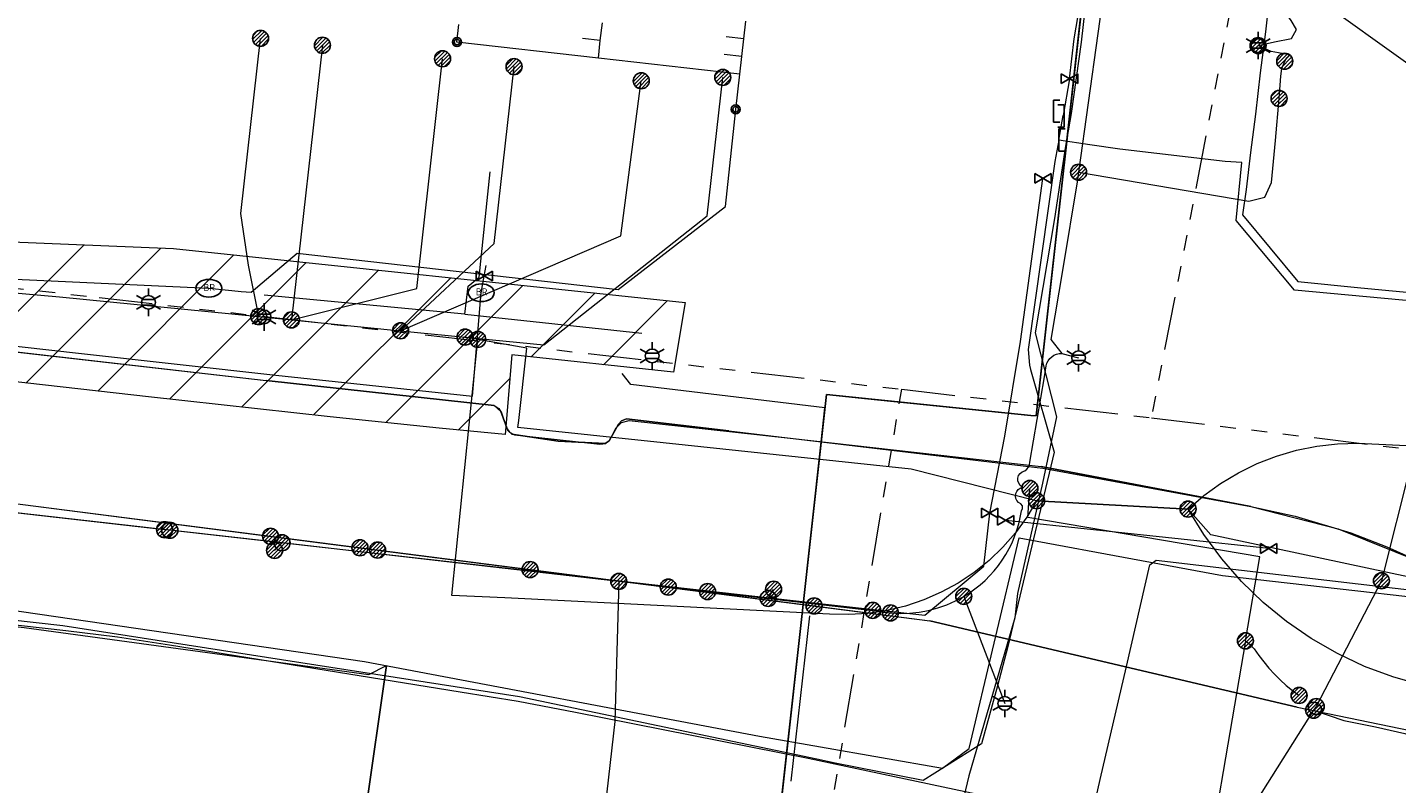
# Model space of a CAD drawing. Header units: metres. Extents: x 197355 to 199157, y 355772 to 356286.
# Tile 216 of 256: x 198121 to 198198, y 356115 to 356157. Entities that reach past the tile are written whole.
import ezdxf
from ezdxf.enums import TextEntityAlignment as Align
from ezdxf.lldxf.tags import DXFTag

# ---------------------------------------------------------------- set-up
doc = ezdxf.new("R2010")
doc.units = ezdxf.units.M
doc.linetypes.add('RI-GWA', pattern=[18.45, 6, -1.8, 1.75, -1.8, 1.75, -1.8, 1.75, -1.8])
for name, color, linetype, lineweight in [('B-WE-KL-DATA_ENEXISNETBEHEERB.V.-G', 90, 'KL-DATA-N', 18), ('B-WE-KL-DATA_HULPSTUK_KPNB.V.-S', 90, 'Continuous', 25), ('B-WE-KL-DATA_KABELBUNDEL_KPNB.V.-G', 90, 'Continuous', 18), ('B-WE-KL-DATA_KABELBUNDEL_ZIGGOB.V.-G', 94, 'Continuous', 18), ('B-WE-KL-DATA_TELECOM_EUROFIBERNEDERLANDB.V.-G', 98, 'KL-TELECOM-ALGEMEEN-N', 18), ('B-WE-KL-DATA_TELECOM_REGGEFIBEROPERATORB.V.-G', 90, 'KL-TELECOM-ALGEMEEN-N', 18), ('B-WE-KL-DATA_TELECOM_TMOBILENETHERLANDSB.V.-G', 128, 'KL-TELECOM-ALGEMEEN-N', 18), ('B-WE-KL-DATA_TELECOM_ZIGGOB.V.-G', 94, 'KL-TELECOM-ALGEMEEN-N', 18), ('B-WE-KL-DATA_ZIGGOB.V.-G', 94, 'KL-DATA-N', 18), ('B-WE-KL-ET_LS_ENEXISNETBEHEERB.V.-G', 190, 'KL-LS-N', 18), ('B-WE-KL-ET_LS_HULPSTUK_ENEXISNETBEHEERB.V.-G', 190, 'Continuous', 18), ('B-WE-KL-ET_LS_HULPSTUK_ENEXISNETBEHEERB.V.-S', 190, 'Continuous', 25), ('B-WE-KL-ET_LS_KABELBUNDEL_ENEXISNETBEHEERB.V.-G', 190, 'KL-BUNDEL-N', 18), ('B-WE-KL-ET_MS_10 kV_ENEXISNETBEHEERB.V.-G', 130, 'KL-MS-N', 18), ('B-WE-KL-ET_MS_ENEXISNETBEHEERB.V.-G', 130, 'KL-MS-N', 18), ('B-WE-KL-ET_MS_HULPSTUK_MOF_ENEXISNETBEHEERB.V.-S', 130, 'Continuous', 25), ('B-WE-KL-GAS_HULPSTUK_ENEXISNETBEHEERB.V.-S', 30, 'Continuous', 25), ('B-WE-KL-GAS_LD_ENEXISNETBEHEERB.V.-G', 50, 'KL-GAS-LD-N', 18), ('B-WE-KL-GAS_LD_HOOFDLEIDING_30 MBAR_PVC_110_ENEXISNETBEHEERB.V.-G', 50, 'KL-GAS-LD-N', 18), ('B-WE-KL-GAS_LD_HOOFDLEIDING_30 MBAR_PVC_ENEXISNETBEHEERB.V.-G', 50, 'KL-GAS-LD-N', 18), ('B-WE-KL-WATER_HULPSTUK_NVWATERLEIDINGMAATSCHAPPIJLIMBURG-S', 170, 'Continuous', 25), ('B-WE-KL-WATER_TRANSPORTLEIDING_NVWATERLEIDINGMAATSCHAPPIJLIMBURG-G', 170, 'KL-WATER-TR-N', 18), ('B-WE-KL-WATER_TRANSPORTLEIDING_NVWATERLEIDINGMAATSCHAPPIJLIMBURG-V', 170, 'Continuous', 18), ('B-WE-RI-GWA_GEMEENTEROERMOND-G', 30, 'RI-GWA', 18)]:
    doc.layers.add(name, color=color, linetype=linetype, lineweight=lineweight)
doc.styles.add('NLCS-ISO', font='NLCS-ISO.ttf')
doc.styles.get("Standard").update_dxf_attribs({"font": 'isocp.shx'})
doc.linetypes.add('KL-BUNDEL-N', pattern='A,28,-5,[103,NLCS.SHX,S=1.25,R=0,X=0,Y=0],-5,[103,NLCS.SHX,S=1.25,R=0,X=0,Y=0],-5,[103,NLCS.SHX,S=1.25,R=0,X=0,Y=0],-5,[103,NLCS.SHX,S=1.25,R=0,X=0,Y=0],-5', length=53)
tags = doc.linetypes.add('KL-DATA-N', pattern='A,4,-1,[101,NLCS.SHX,S=0.5,R=0,X=0,Y=0],-1,4,-1,["D",Standard,S=1,R=0,X=-0.25,Y=-0.5],-1.5', length=12.5).pattern_tags.tags
tags[18] = DXFTag(74, 10)
tags = doc.linetypes.add('KL-GAS-LD-N', pattern='A,4,-1,[69,NLCS.SHX,S=0.5,R=0,X=0,Y=0],-1,4,-1,["L",Standard,S=1,R=0,X=0.25,Y=-0.5],-2', length=13).pattern_tags.tags
tags[18] = DXFTag(74, 10)
tags = doc.linetypes.add('KL-LS-N', pattern='A,4,-1,[103,NLCS.SHX,S=0.75,R=0,X=0,Y=0],-1,4,-1,["L",Standard,S=1,R=0,X=0,Y=-0.5],-2', length=13).pattern_tags.tags
tags[18] = DXFTag(74, 10)
tags = doc.linetypes.add('KL-MS-N', pattern='A,4,-1,[103,NLCS.SHX,S=0.75,R=0,X=0,Y=0],-1,4,-1,["M",Standard,S=1,R=0,X=0,Y=-0.5],-2', length=13).pattern_tags.tags
tags[18] = DXFTag(74, 10)
doc.linetypes.add('KL-TELECOM-ALGEMEEN-N', pattern='A,7,-1,[101,NLCS.SHX,S=0.5,R=0,X=0,Y=0],-1', length=9)
doc.linetypes.add('KL-WATER-TR-N', pattern='A,7,-0.5,[168,NLCS.SHX,S=0.75,R=0,X=0.75,Y=0],-2,[168,NLCS.SHX,S=0.75,R=0,X=0.75,Y=0],-2', length=11.5)

# ---------------------------------------------------------------- blocks, each defined once
blk = doc.blocks.new('SKL-ET_HULP_MOF-SO')
h = blk.add_hatch()
h.set_pattern_fill('ANSI31', color=256, scale=6, style=0)
h.set_pattern_definition([(45, (-2.25, -126.982), (-0.53033, 0.53033), [])])
edge = h.paths.add_edge_path()
edge.add_arc((0, 0), 2.25, 0, 360)
at = {"linetype": 'Continuous'}
blk.add_circle((0, 0), 2.25, dxfattribs=at)
blk = doc.blocks.new('SKL-WTB_HULP_AFSLUITER-SO')
for p, q in [((2.3, 1.37), (-2.3, -1.37)), ((-2.3, 1.37), (2.3, -1.37)), ((2.3, -1.37), (2.3, 1.37))]:
    blk.add_line(p, q)
at = {"ltscale": 0.1}
blk.add_line((-2.3, -1.37), (-2.3, 1.37), dxfattribs=at)
blk = doc.blocks.new('SKL-WTB_HULP_EINDKAP-SO')
for p, q in [((0, -0.625), (0, 0.625)), ((0, 0.625), (0.346, 0.625)), ((0, -0.625), (0.346, -0.625))]:
    blk.add_line(p, q)
blk = doc.blocks.new('SKL-WTB_HULP_VERLOOPSTUK-SO')
for p, q in [((-0.539, -0.383), (-0.539, 0.867)), ((-0.539, 0.867), (-0.193, 0.867)), ((0.048, 0.598), (-0.298, 0.598)), ((0.048, -0.652), (0.048, 0.598)), ((-0.539, -0.383), (-0.193, -0.383)), ((0.048, -0.652), (-0.298, -0.652))]:
    blk.add_line(p, q)
blk = doc.blocks.new('B-SIE-WEG_LICHTMAST-SO')
at = {"ltscale": 0.1}
for p, q in [((0, 0.386), (0, 0.772)), ((-0.334, 0.193), (-0.668, 0.386)), ((0.334, 0.193), (0.668, 0.386)), ((-0.334, -0.193), (-0.668, -0.386)), ((0, -0.386), (0, -0.772)), ((0.334, -0.193), (0.668, -0.386))]:
    blk.add_line(p, q, dxfattribs=at)
at = {"flags": 128}
for points in [[(-0.354, 0.152), (0.354, 0.152)], [(-0.354, -0.152), (0.354, -0.152)]]:
    blk.add_lwpolyline(points, dxfattribs=at)
at = {"ltscale": 0.1}
blk.add_circle((0, 0), 0.386, dxfattribs=at)
at = {"style": 'NLCS-ISO'}
blk.add_attdef('TYPE', text='', height=0.549, dxfattribs=at).set_placement((0, 0.772), align=Align.BOTTOM_CENTER)
blk = doc.blocks.new('SIE-WEG_STRAATPOT_BRANDKRAAN-SO')
blk.add_ellipse((0, 0), major_axis=(-0.729, 0), ratio=0.685994)
at = {"style": 'NLCS-ISO'}
blk.add_text('BR', height=0.4, dxfattribs=at).set_placement((-0.298, -0.153))
blk = doc.blocks.new('SIE-WEG_AFVALBAK_TYPE_01')
for radius in [0.25, 0.156]:
    blk.add_circle((0, 0), radius)

msp = doc.modelspace()

# ---------------------------------------------------------------- hatches: boundary and pattern name
at = {"layer": 'B-WE-KL-WATER_TRANSPORTLEIDING_NVWATERLEIDINGMAATSCHAPPIJLIMBURG-V'}
h = msp.add_hatch(dxfattribs=at)
h.set_pattern_fill('ANSI31', color=256, style=0)
h.paths.add_polyline_path([(198389.278, 356067.428), (198388.506, 356061.701), (198372.807, 356064.307), (198345.277, 356068.972), (198296.896, 356076.118), (198259.498, 356081.427), (198235.246, 356084.454), (198216.515, 356086.349), (198194.901, 356088.51), (198135.299, 356094.59), (198109.688, 356097.333), (198086.142, 356099.906), (198078.905, 356100.702), (198079.343, 356104.678), (198081.03, 356144.048), (198081.344, 356148.036), (198084.307, 356147.803), (198086.311, 356146.842), (198100.983, 356146.174), (198129.159, 356145.017), (198157.923, 356141.988), (198157.276, 356138.061), (198148.18, 356139.04), (198147.803, 356134.565), (198144.093, 356134.914), (198137.97, 356135.561), (198127.752, 356136.682), (198114.996, 356138.114), (198114.468, 356137.472), (198109.686, 356138.185), (198099.361, 356139.201), (198092.099, 356139.969), (198086.461, 356140.613), (198086.211, 356139.145), (198081.185, 356139.712), (198079.84, 356104.623), (198082.514, 356104.354), (198082.585, 356105.058), (198094.446, 356103.386), (198128.562, 356099.679), (198134.705, 356099.009), (198152.971, 356096.977), (198153.08, 356097.193), (198153.569, 356097.091), (198154.567, 356101.856), (198168.965, 356099.088), (198182.123, 356096.23), (198183.65, 356095.928), (198198.655, 356094.104), (198236.876, 356089.801), (198265.105, 356086.274), (198282.268, 356084.023), (198322.361, 356077.998), (198345.281, 356074.424), (198378.131, 356069.36)])

# ---------------------------------------------------------------- linework, layer by layer
at = {"layer": 'B-WE-KL-DATA_ENEXISNETBEHEERB.V.-G', "ltscale": 0.5, "flags": 128}
for points in [[(198189.728, 356130.519), (198177.943, 356132.762)], [(198192.328, 356119.231), (198171.69, 356124.086)]]:
    msp.add_lwpolyline(points, dxfattribs=at)
at = {"layer": 'B-WE-KL-DATA_KABELBUNDEL_KPNB.V.-G', "ltscale": 0.5, "flags": 128}
for points in [[(198192.512, 356188.097), (198192.784, 356180.764), (198193.339, 356174.286), (198193.389, 356170.085), (198192.844, 356159.532), (198205.847, 356150.211)], [(198133.958, 356141.189), (198133.376, 356144.08), (198132.947, 356146.997), (198134.056, 356156.836)], [(198137.534, 356156.446), (198135.792, 356141.007)], [(198135.792, 356141.007), (198142.837, 356142.763), (198144.291, 356155.688)], [(198141.932, 356140.396), (198147.196, 356145.307), (198148.307, 356155.246)], [(198141.932, 356140.396), (198154.313, 356145.725), (198155.463, 356154.449)], [(198145.552, 356140.036), (198149.978, 356139.597), (198159.173, 356146.86), (198160.044, 356154.639)], [(198081.094, 356146.013), (198122.762, 356142.304), (198133.958, 356141.189)], [(198133.958, 356141.189), (198135.792, 356141.007)], [(198135.792, 356141.007), (198141.932, 356140.396)], [(198141.932, 356140.396), (198145.552, 356140.036)], [(198177.687, 356130.834), (198177.131, 356129.91), (198176.496, 356129.039), (198175.787, 356128.227), (198175.009, 356127.481), (198174.169, 356126.806), (198173.272, 356126.207), (198172.326, 356125.69), (198171.339, 356125.257), (198170.317, 356124.913), (198169.269, 356124.661), (198168.203, 356124.501), (198167.127, 356124.436), (198166.049, 356124.466), (198147.786, 356125.378), (198144.803, 356125.502), (198146.271, 356139.906)], [(198146.271, 356139.906), (198145.552, 356140.036)], [(198177.687, 356130.834), (198177.657, 356130.836), (198170.635, 356132.604), (198156.684, 356134.092), (198148.526, 356134.961), (198148.57, 356135.354), (198149.019, 356139.412), (198146.271, 356139.906)], [(198186.198, 356130.368), (198187.083, 356131.13), (198188.03, 356131.814), (198189.031, 356132.415), (198190.08, 356132.929), (198191.169, 356133.351), (198192.29, 356133.679), (198193.434, 356133.91), (198194.595, 356134.044), (198195.762, 356134.078), (198196.928, 356134.012), (198213.151, 356133.237)], [(198177.687, 356130.834), (198186.198, 356130.368)], [(198186.198, 356130.368), (198177.687, 356130.834)], [(198199.335, 356120.471), (198197.707, 356120.932), (198196.123, 356121.524), (198194.593, 356122.245), (198193.127, 356123.089), (198191.735, 356124.05), (198190.427, 356125.123), (198189.211, 356126.299), (198188.096, 356127.571), (198187.09, 356128.93), (198186.198, 356130.368)], [(198251.391, 356094.359), (198254.453, 356118.246), (198254.68, 356120.025), (198224.895, 356123.739), (198199.952, 356126.259), (198187.48, 356128.913), (198186.198, 356130.368)]]:
    msp.add_lwpolyline(points, dxfattribs=at)
at = {"layer": 'B-WE-KL-DATA_KABELBUNDEL_ZIGGOB.V.-G', "ltscale": 0.5, "flags": 128}
for points in [[(198168.01, 356136.59), (198177.66, 356135.606), (198181.555, 356170.674), (198180.96, 356170.738)], [(198089.804, 356142.708), (198134.378, 356137.593)], [(198160.381, 356134.76), (198154.628, 356135.439), (198154.35, 356135.324), (198154.175, 356135.145), (198153.658, 356134.203), (198153.434, 356134.051), (198150.79, 356134.186), (198148.191, 356134.576), (198147.954, 356134.783), (198147.563, 356135.856), (198147.197, 356136.183), (198134.378, 356137.593)], [(198165.787, 356136.059), (198154.882, 356137.364), (198154.382, 356137.988)], [(198165.87, 356136.809), (198165.787, 356136.059)], [(198165.87, 356136.809), (198168.01, 356136.59)], [(198165.576, 356134.156), (198165.787, 356136.059)], [(198160.381, 356134.76), (198160.378, 356134.732)], [(198160.381, 356134.76), (198165.576, 356134.156)], [(198164.484, 356124.33), (198165.576, 356134.156)], [(198165.576, 356134.156), (198178.026, 356132.673)], [(198178.026, 356132.673), (198189.601, 356130.542)], [(198078.889, 356130.012), (198091.564, 356126.964), (198120.767, 356123.711), (198140.144, 356121.057), (198141.138, 356121.579), (198137.602, 356096.829), (198137.506, 356095.335)], [(198189.601, 356130.542), (198189.728, 356130.519)], [(198189.728, 356130.519), (198192.217, 356129.97), (198195.345, 356129.025), (198197.381, 356128.247), (198201.377, 356126.438), (198204.396, 356125.245), (198207.482, 356124.237), (198210.368, 356123.477), (198213.308, 356122.877), (198219.702, 356122.083), (198220.062, 356122.15), (198220.303, 356122.469), (198220.623, 356122.581), (198228.002, 356121.71)], [(198163.458, 356115.087), (198164.484, 356124.33)], [(198162.178, 356103.558), (198163.458, 356115.087)]]:
    msp.add_lwpolyline(points, dxfattribs=at)
at = {"layer": 'B-WE-KL-DATA_TELECOM_EUROFIBERNEDERLANDB.V.-G', "ltscale": 0.5, "flags": 128}
for points in [[(198036.1, 356141.5), (198036.3, 356141), (198038.4, 356142.7), (198040.1, 356143), (198075.6, 356143.3), (198075.7, 356131), (198076.4, 356129.9), (198077.6, 356129.7), (198083.7, 356128.8), (198117.9, 356125), (198139.9, 356121.8), (198162.1, 356117.6), (198172.4, 356115.8), (198173.9, 356116.9), (198176.705, 356128.757), (198183.588, 356127.482), (198188.135, 356126.639), (198206, 356124.6), (198231.4, 356121.5), (198276.4, 356115.8), (198320, 356109.6), (198372.8, 356101.5), (198393.406, 356098.066)], [(198036.1, 356141.5), (198036.3, 356141), (198038.4, 356142.7), (198040.1, 356143), (198075.6, 356143.3), (198075.7, 356131), (198076.4, 356129.9), (198077.6, 356129.7), (198083.7, 356128.8), (198117.9, 356125), (198139.9, 356121.8), (198162.1, 356117.6), (198172.4, 356115.8), (198173.9, 356116.9), (198176.7, 356128.76), (198183.59, 356127.48), (198188.13, 356126.64), (198206, 356124.6), (198231.4, 356121.5), (198276.4, 356115.8), (198320, 356109.6), (198372.8, 356101.5), (198393.406, 356098.066)]]:
    msp.add_lwpolyline(points, dxfattribs=at)
at = {"layer": 'B-WE-KL-DATA_TELECOM_REGGEFIBEROPERATORB.V.-G', "ltscale": 0.5, "flags": 128}
for points in [[(198190.778, 356159.131), (198190.652, 356158.043), (198189.354, 356158.195), (198181.728, 356159.091), (198180.498, 356159.235), (198180.418, 356158.607), (198180.185, 356156.62), (198179.621, 356152.62), (198179.298, 356150.658), (198179, 356148.7), (198178.687, 356146.713), (198177.611, 356140.276), (198178.808, 356135.549)], [(198190.778, 356159.131), (198190.652, 356158.043), (198190.554, 356157.207), (198190.262, 356154.89), (198189.984, 356152.58), (198189.71, 356150.423), (198189.46, 356148.346), (198189.265, 356146.904), (198192.377, 356143.156), (198195.917, 356142.817), (198201.249, 356142.308), (198211.452, 356141.333), (198213.019, 356141.307), (198214.434, 356141.603), (198215.741, 356142.232), (198217.083, 356143.169)], [(198178.808, 356135.549), (198178.02, 356131.819), (198176.612, 356125.619), (198176.453, 356124.261), (198173.866, 356115.368), (198172.584, 356109.942), (198171.099, 356101.328), (198169.258, 356091.907), (198165.536, 356077.332)]]:
    msp.add_lwpolyline(points, dxfattribs=at)
at = {"layer": 'B-WE-KL-DATA_TELECOM_TMOBILENETHERLANDSB.V.-G', "ltscale": 0.5, "flags": 128}
msp.add_lwpolyline([(198070.253, 356220.024), (198069.819, 356215.16), (198069.359, 356208.09), (198069.199, 356197.33), (198069.199, 356188.997), (198069.498, 356188.663), (198073.071, 356188.255), (198075.418, 356187.986), (198075.72, 356187.652), (198076.065, 356163.291), (198076.509, 356129.438), (198076.856, 356129.172), (198077.159, 356128.989), (198077.446, 356128.858), (198077.729, 356128.757), (198078.011, 356128.676), (198078.572, 356128.556), (198123.112, 356123.546), (198126.022, 356123.176), (198128.932, 356122.726), (198145.282, 356120.086), (198148.542, 356119.576), (198151.772, 356118.946), (198164.849, 356116.363), (198173.054, 356114.621), (198174.031, 356114.408), (198179.789, 356113.148), (198180.57, 356112.977), (198180.748, 356112.938), (198181.263, 356115.164), (198182.73, 356121.524), (198184.049, 356127.241), (198184.415, 356127.499), (198194.004, 356126.374), (198242.348, 356120.713), (198317.378, 356110.487), (198377.88, 356101.129), (198393.462, 356098.483)], dxfattribs=at)
at = {"layer": 'B-WE-KL-DATA_TELECOM_ZIGGOB.V.-G', "ltscale": 0.5, "flags": 128}
for points in [[(198181.92, 356180.085), (198180.96, 356170.738), (198181.555, 356170.674), (198181.235, 356167.697), (198177.66, 356135.606), (198177.356, 356135.63), (198165.87, 356136.809), (198162.178, 356103.558), (198160.931, 356094.138), (198161.916, 356092.597), (198162.761, 356090.755), (198165.746, 356086.241), (198164.399, 356079.033), (198163.919, 356079.183)], [(198168.01, 356136.59), (198177.356, 356135.63), (198177.66, 356135.606), (198181.235, 356167.697), (198181.555, 356170.674), (198171.612, 356171.741)], [(197358.994, 356027.575), (197372.174, 356023.752), (197446.185, 356002.035), (197514.325, 355983.011), (197519.478, 355981.578), (197519.937, 355981.362), (197520.285, 355981.021), (197520.503, 355980.597), (197520.577, 355980.149), (197520.525, 355979.74), (197518.205, 355971.195), (197535.281, 355966.606), (197536.16, 355969.499), (197536.822, 355970.716), (197537.411, 355971.427), (197538.103, 355972.038), (197539.296, 355972.735), (197540.168, 355973.037), (197541.075, 355973.2), (197552.959, 355974.095), (197556.672, 355974.053), (197561.499, 355974.223), (197564.706, 355974.485), (197568.052, 355974.93), (197568.273, 355975.28), (197567.828, 355999.47), (197568.148, 355999.629), (197571.736, 356000.27), (197573.761, 356000.715), (197576.795, 356001.499), (197581.126, 356002.877), (197585.161, 356004.446), (197589.361, 356006.395), (197593.353, 356008.659), (197596.492, 356010.595), (197598.471, 356012.067), (197605.674, 356017.86), (197613.526, 356025.42), (197616.074, 356027.712), (197630.198, 356040.934), (197632.17, 356042.807), (197642.175, 356051.048), (197643.501, 356052.17), (197644.994, 356053.473), (197645.402, 356054.249), (197645.755, 356054.716), (197652.926, 356060.15), (197653.3, 356060.304), (197654.01, 356060.403), (197654.451, 356060.612), (197657.821, 356062.883), (197664.819, 356067.894), (197678.172, 356076.721), (197684.607, 356080.318), (197689.154, 356082.756), (197696.365, 356086.454), (197706.352, 356091.212), (197720.993, 356097.74), (197741.292, 356106.325), (197767.257, 356117.744), (197791.881, 356129.992), (197792.901, 356130.521), (197806.217, 356136.252), (197806.776, 356136.432), (197808.051, 356136.559), (197810.344, 356136.2), (197811.915, 356136.348), (197815.421, 356137.4), (197821.984, 356139.217), (197828.038, 356140.721), (197834.81, 356142.189), (197838.476, 356142.944), (197849.35, 356144.74), (197857.154, 356145.729), (197864.125, 356146.397), (197869.268, 356146.739), (197877.188, 356146.727), (197883.987, 356146.55), (197895.291, 356146.053), (197907.435, 356144.712), (197957.963, 356139.902), (197970.15, 356139.297), (197980.617, 356138.997), (197999.534, 356138.779), (198016.844, 356138.914), (198028.993, 356139.065), (198030.88, 356139.187), (198032.622, 356139.456), (198033.553, 356139.709), (198035.601, 356140.815), (198036.544, 356141.51), (198037.517, 356142.402), (198038.335, 356143.332), (198039.277, 356144.87), (198039.654, 356145.779), (198040.351, 356148.229), (198040.509, 356148.558), (198040.72, 356148.747), (198040.946, 356148.788), (198050.017, 356147.496), (198060.19, 356145.867), (198068.789, 356146.061), (198080.379, 356144.212), (198085.766, 356143.495), (198089.804, 356142.708), (198134.378, 356137.593), (198147.197, 356136.183), (198147.563, 356135.856), (198147.954, 356134.783), (198148.191, 356134.576), (198150.79, 356134.186), (198153.434, 356134.051), (198153.658, 356134.203), (198154.175, 356135.145), (198154.35, 356135.324), (198154.628, 356135.439), (198160.381, 356134.76), (198165.576, 356134.156), (198178.026, 356132.673), (198189.728, 356130.519), (198192.217, 356129.97), (198195.345, 356129.025), (198197.381, 356128.247), (198201.377, 356126.438), (198204.396, 356125.245), (198207.482, 356124.237), (198210.368, 356123.477), (198213.308, 356122.877), (198219.702, 356122.083), (198220.062, 356122.15), (198220.303, 356122.469), (198220.623, 356122.581), (198228.029, 356121.707), (198228.473, 356121.504), (198228.489, 356121.485), (198228.549, 356121.37), (198228.671, 356121.163), (198228.685, 356121.149), (198229.041, 356120.983), (198234.092, 356120.354), (198234.532, 356120.116), (198234.847, 356119.752), (198234.993, 356119.087), (198234.835, 356117.753), (198232.816, 356101.024), (198232.809, 356100.917), (198232.811, 356100.816), (198232.92, 356100.403), (198233.177, 356100.045), (198233.552, 356099.785), (198233.999, 356099.654), (198243.875, 356098.391), (198305.969, 356089.95), (198325.963, 356086.989), (198382.794, 356078.111), (198390.539, 356076.791)], [(198163.919, 356079.183), (198164.399, 356079.033), (198165.746, 356086.241), (198162.761, 356090.755), (198161.916, 356092.597), (198160.931, 356094.138), (198162.178, 356103.558), (198165.87, 356136.809), (198168.01, 356136.59)]]:
    msp.add_lwpolyline(points, dxfattribs=at)
at = {"layer": 'B-WE-KL-DATA_ZIGGOB.V.-G', "ltscale": 0.5, "flags": 128}
for points in [[(198070.004, 356220.046), (198069.743, 356217.045), (198068.609, 356197.416), (198072.741, 356189.204), (198075.433, 356181.169), (198075.669, 356163.335), (198075.253, 356148.795), (198075.27, 356130.882), (198091.564, 356126.964), (198120.767, 356123.711), (198140.144, 356121.057), (198141.138, 356121.579), (198137.602, 356096.829), (198137.506, 356095.335)], [(198137.602, 356096.829), (198141.138, 356121.579)]]:
    msp.add_lwpolyline(points, dxfattribs=at)
at = {"layer": 'B-WE-KL-ET_LS_ENEXISNETBEHEERB.V.-G', "ltscale": 0.5, "flags": 128}
for points in [[(198183.241, 356199.663), (198183.528, 356192.929), (198183.521, 356182.285), (198183.511, 356181.845), (198183.493, 356181.534), (198183.21, 356177.163), (198182.87, 356172.797), (198181.667, 356161.028), (198180.049, 356149.309), (198179.962, 356148.76), (198179.16, 356143.901), (198178.479, 356139.901), (198179.102, 356139.115), (198180.048, 356138.875)], [(198190.138, 356156.43), (198191.056, 356156.636), (198192.018, 356156.825), (198192.288, 356157.341), (198191.992, 356157.842), (198191.677, 356158.284), (198191.698, 356158.826), (198192.162, 356169.087), (198192.271, 356179.357)], [(198191.632, 356155.55), (198191.755, 356155.735), (198191.902, 356155.901), (198190.872, 356156.105), (198190.138, 356156.43)], [(198191.314, 356153.455), (198191.413, 356154.719), (198191.467, 356155.149), (198191.632, 356155.55)], [(198180.049, 356149.309), (198189.619, 356147.68), (198190.509, 356147.901), (198190.894, 356148.733), (198191.113, 356151.093), (198191.314, 356153.455)], [(198169.471, 356124.532), (198170.007, 356124.503), (198170.544, 356124.516), (198171.078, 356124.571), (198171.606, 356124.668), (198172.125, 356124.806), (198172.631, 356124.985), (198173.121, 356125.204), (198173.593, 356125.46), (198173.909, 356125.66), (198174.214, 356125.877), (198174.506, 356126.111), (198174.785, 356126.36), (198175.05, 356126.625), (198175.3, 356126.903), (198175.535, 356127.195), (198175.752, 356127.499), (198175.953, 356127.815), (198176.137, 356128.142), (198176.302, 356128.478), (198176.448, 356128.822), (198176.575, 356129.174), (198176.683, 356129.533), (198176.77, 356129.897), (198176.838, 356130.265), (198176.896, 356130.401), (198176.883, 356130.549), (198176.801, 356130.672), (198176.67, 356130.742), (198176.582, 356130.845), (198176.526, 356130.968), (198176.504, 356131.102), (198176.518, 356131.236), (198176.568, 356131.362), (198176.65, 356131.47), (198176.758, 356131.552), (198176.884, 356131.602), (198176.766, 356131.694), (198176.68, 356131.817), (198176.634, 356131.959), (198176.632, 356132.109), (198176.675, 356132.253), (198176.758, 356132.377), (198176.875, 356132.471), (198177.014, 356132.527), (198177.139, 356132.608), (198177.234, 356132.723), (198177.291, 356132.861), (198177.305, 356133.009), (198178.122, 356137.805), (198178.228, 356138.423), (198178.267, 356138.57), (198178.333, 356138.708), (198178.422, 356138.831), (198178.532, 356138.937), (198178.66, 356139.02), (198178.801, 356139.079), (198178.95, 356139.111), (198179.102, 356139.115), (198180.048, 356138.875)], [(198128.661, 356129.209), (198092.745, 356133.294), (198081.508, 356134.513)], [(198219.113, 356134.326), (198215.223, 356133.031), (198211.127, 356132.838), (198200.029, 356133.873), (198198.737, 356132.96), (198197.073, 356126.334)], [(198189.427, 356122.959), (198190.231, 356127.681), (198177.196, 356129.892), (198177.305, 356131.528)], [(198128.958, 356129.175), (198128.661, 356129.209)], [(198156.98, 356125.982), (198144.043, 356127.456), (198135.27, 356128.471), (198128.958, 356129.175)], [(198135.27, 356128.471), (198134.845, 356128.047)], [(198154.198, 356126.299), (198153.969, 356118.423), (198153.344, 356112.823), (198154.525, 356112.571)], [(198159.188, 356125.73), (198156.98, 356125.982)], [(198197.073, 356126.334), (198193.406, 356119.265)], [(198159.188, 356125.73), (198168.473, 356124.673)], [(198162.592, 356125.343), (198162.899, 356125.858)], [(198173.593, 356125.46), (198175.89, 356119.44)], [(198168.473, 356124.673), (198168.732, 356124.643), (198169.1, 356124.577), (198169.471, 356124.532)], [(198189.427, 356122.959), (198186.683, 356106.835), (198186.114, 356106.932)], [(198189.427, 356122.959), (198189.692, 356122.762), (198189.914, 356122.517), (198190.175, 356122.14), (198190.453, 356121.775), (198190.747, 356121.423), (198191.057, 356121.085), (198191.382, 356120.762), (198191.722, 356120.454), (198192.075, 356120.162), (198192.442, 356119.886)], [(198193.406, 356119.265), (198193.26, 356119.06), (198185.397, 356106.602)], [(198193.26, 356119.06), (198194.961, 356118.48), (198196.741, 356118.133), (198198.388, 356117.758), (198200.006, 356117.27), (198202.862, 356116.316), (198205.656, 356115.192)]]:
    msp.add_lwpolyline(points, dxfattribs=at)
at = {"layer": 'B-WE-KL-ET_LS_HULPSTUK_ENEXISNETBEHEERB.V.-G', "ltscale": 0.5, "flags": 128}
msp.add_lwpolyline([(198164.92, 356124.369), (198163.86, 356115.071)], dxfattribs=at)
at = {"layer": 'B-WE-KL-ET_LS_KABELBUNDEL_ENEXISNETBEHEERB.V.-G', "ltscale": 0.5, "flags": 128}
for points in [[(198183.241, 356199.663), (198183.528, 356192.929), (198183.521, 356182.285), (198183.511, 356181.845), (198183.21, 356177.163), (198182.87, 356172.797), (198181.667, 356161.028), (198180.049, 356149.309), (198179.962, 356148.76), (198179.16, 356143.901), (198178.479, 356139.901), (198179.102, 356139.115)], [(198169.471, 356124.532), (198170.007, 356124.503), (198170.544, 356124.516), (198171.078, 356124.571), (198171.606, 356124.668), (198172.125, 356124.806), (198172.631, 356124.985), (198173.121, 356125.204), (198173.593, 356125.46), (198173.909, 356125.66), (198174.214, 356125.877), (198174.506, 356126.111), (198174.785, 356126.36), (198175.05, 356126.625), (198175.3, 356126.903), (198175.535, 356127.195), (198175.752, 356127.499), (198175.953, 356127.815), (198176.137, 356128.142), (198176.302, 356128.478), (198176.448, 356128.822), (198176.575, 356129.174), (198176.683, 356129.533), (198176.77, 356129.897), (198176.838, 356130.265), (198176.896, 356130.401), (198176.883, 356130.549), (198176.801, 356130.672), (198176.67, 356130.742), (198176.582, 356130.845), (198176.526, 356130.968), (198176.504, 356131.102), (198176.518, 356131.236), (198176.568, 356131.362), (198176.65, 356131.47), (198176.758, 356131.552), (198176.884, 356131.602), (198176.766, 356131.694), (198176.68, 356131.817), (198176.634, 356131.959), (198176.632, 356132.109), (198176.675, 356132.253), (198176.758, 356132.377), (198176.875, 356132.471), (198177.014, 356132.527), (198177.139, 356132.608), (198177.234, 356132.723), (198177.291, 356132.861), (198177.305, 356133.009), (198178.122, 356137.805), (198178.228, 356138.423), (198178.267, 356138.57), (198178.333, 356138.708), (198178.422, 356138.831), (198178.532, 356138.937), (198178.66, 356139.02), (198178.801, 356139.079), (198178.95, 356139.111), (198179.102, 356139.115)], [(198179.102, 356139.115), (198180.048, 356138.875)], [(198128.661, 356129.209), (198092.745, 356133.294), (198081.508, 356134.513)], [(198219.113, 356134.326), (198215.223, 356133.031), (198211.127, 356132.838), (198200.029, 356133.873), (198198.737, 356132.96), (198197.073, 356126.334)], [(198128.958, 356129.175), (198128.661, 356129.209)], [(198156.98, 356125.982), (198144.043, 356127.456), (198135.27, 356128.471), (198128.958, 356129.175)], [(198159.188, 356125.73), (198156.98, 356125.982)], [(198197.073, 356126.334), (198193.406, 356119.265)], [(198159.188, 356125.73), (198168.473, 356124.673)], [(198168.473, 356124.673), (198168.732, 356124.643), (198169.1, 356124.577), (198169.471, 356124.532)], [(198164.92, 356124.369), (198163.86, 356115.071)], [(198193.406, 356119.265), (198193.26, 356119.06), (198185.397, 356106.602)]]:
    msp.add_lwpolyline(points, dxfattribs=at)
at = {"layer": 'B-WE-KL-ET_MS_10 kV_ENEXISNETBEHEERB.V.-G', "ltscale": 0.5, "flags": 128}
for points in [[(198068.672, 356220.163), (198068.187, 356213.014), (198067.877, 356201.21), (198067.873, 356200.21), (198067.874, 356198.863), (198067.881, 356197.517), (198067.997, 356158.729), (198068.187, 356151.431), (198068.176, 356151.121), (198068.17, 356150.811), (198068.874, 356145.121), (198071.089, 356139.832), (198071.853, 356138.821), (198072.791, 356137.969), (198074.927, 356136.403), (198077.49, 356135.736), (198110.119, 356131.92), (198120.698, 356130.62), (198165.179, 356124.92)], [(198068.672, 356220.163), (198068.187, 356213.014), (198067.877, 356201.21), (198067.873, 356200.21), (198067.874, 356198.863), (198067.881, 356197.517), (198067.997, 356158.729), (198068.187, 356151.431), (198068.176, 356151.121), (198068.17, 356150.811), (198068.874, 356145.121), (198071.089, 356139.832), (198071.853, 356138.821), (198072.791, 356137.969), (198074.927, 356136.403), (198077.49, 356135.736), (198110.119, 356131.92), (198120.698, 356130.62), (198140.639, 356128.065)], [(198068.672, 356220.163), (198068.187, 356213.014), (198067.877, 356201.21), (198067.873, 356200.21), (198067.874, 356198.863), (198067.881, 356197.517), (198067.997, 356158.729), (198068.187, 356151.431), (198068.176, 356151.121), (198068.17, 356150.811), (198068.874, 356145.121), (198071.089, 356139.832), (198071.853, 356138.821), (198072.791, 356137.969), (198074.927, 356136.403), (198077.49, 356135.736), (198110.119, 356131.92), (198120.698, 356130.62), (198149.209, 356126.967)], [(198068.672, 356220.163), (198068.187, 356213.014), (198067.877, 356201.21), (198067.873, 356200.21), (198067.874, 356198.863), (198067.881, 356197.517), (198067.997, 356158.729), (198068.187, 356151.431), (198068.176, 356151.121), (198068.17, 356150.811), (198068.874, 356145.121), (198071.089, 356139.832), (198071.853, 356138.821), (198072.791, 356137.969), (198074.927, 356136.403), (198077.49, 356135.736), (198110.119, 356131.92), (198120.698, 356130.62), (198165.179, 356124.92)], [(198068.672, 356220.163), (198068.187, 356213.014), (198067.877, 356201.21), (198067.873, 356200.21), (198067.874, 356198.863), (198067.881, 356197.517), (198067.997, 356158.729), (198068.187, 356151.431), (198068.176, 356151.121), (198068.17, 356150.811), (198068.874, 356145.121), (198071.089, 356139.832), (198071.853, 356138.821), (198072.791, 356137.969), (198074.927, 356136.403), (198077.49, 356135.736), (198110.119, 356131.92), (198120.698, 356130.62), (198139.647, 356128.192)], [(198068.672, 356220.163), (198068.187, 356213.014), (198067.877, 356201.21), (198067.873, 356200.21), (198067.874, 356198.863), (198067.881, 356197.517), (198067.997, 356158.729), (198068.187, 356151.431), (198068.176, 356151.121), (198068.17, 356150.811), (198068.874, 356145.121), (198071.089, 356139.832), (198071.853, 356138.821), (198072.791, 356137.969), (198074.927, 356136.403), (198077.49, 356135.736), (198110.119, 356131.92), (198120.698, 356130.62), (198134.619, 356128.836)], [(198086.576, 356143.48), (198089.803, 356142.707), (198134.378, 356137.593), (198147.197, 356136.183), (198147.444, 356136.024), (198147.597, 356135.774), (198147.88, 356134.939), (198148.062, 356134.692), (198148.331, 356134.544), (198153.138, 356134.023), (198153.47, 356134.053), (198153.71, 356134.285), (198154.031, 356134.909), (198154.341, 356135.232), (198154.773, 356135.349), (198163.826, 356134.353), (198177.943, 356132.762), (198189.728, 356130.519), (198194.637, 356129.264), (198199.337, 356127.368), (198208.645, 356123.91), (198218.432, 356122.233), (198219.702, 356122.083), (198220.008, 356122.113), (198220.377, 356122.531), (198220.623, 356122.581), (198223.83, 356122.203)], [(198134.619, 356128.836), (198171.69, 356124.086), (198192.328, 356119.231), (198199.863, 356117.681), (198206.273, 356115.54), (198212.349, 356112.582), (198233.903, 356099.113), (198239.127, 356096.58), (198244.769, 356095.212), (198280.742, 356090.477), (198305.58, 356086.976), (198330.862, 356083.23), (198355.615, 356079.454), (198380.522, 356075.446), (198390.144, 356073.857)], [(198139.647, 356128.192), (198171.69, 356124.086), (198192.328, 356119.231), (198199.863, 356117.681), (198206.273, 356115.54), (198212.349, 356112.582), (198233.903, 356099.113), (198239.127, 356096.58), (198244.769, 356095.212), (198280.742, 356090.477), (198305.58, 356086.976), (198330.862, 356083.23), (198355.615, 356079.454), (198380.522, 356075.446), (198390.144, 356073.857)], [(198140.639, 356128.065), (198171.69, 356124.086), (198192.328, 356119.231), (198199.863, 356117.681), (198206.273, 356115.54), (198212.349, 356112.582), (198233.903, 356099.113), (198239.127, 356096.58), (198244.769, 356095.212), (198280.742, 356090.477), (198305.58, 356086.976), (198330.862, 356083.23), (198355.615, 356079.454), (198380.522, 356075.446), (198390.144, 356073.857)], [(198149.209, 356126.967), (198171.69, 356124.086), (198192.328, 356119.231), (198199.863, 356117.681), (198206.273, 356115.54), (198212.349, 356112.582), (198233.903, 356099.113), (198239.127, 356096.58), (198244.769, 356095.212), (198280.742, 356090.477), (198305.58, 356086.976), (198330.862, 356083.23), (198355.615, 356079.454), (198380.522, 356075.446), (198390.144, 356073.857)], [(198165.179, 356124.92), (198171.69, 356124.086), (198192.328, 356119.231), (198199.863, 356117.681), (198206.273, 356115.54), (198212.349, 356112.582), (198233.903, 356099.113), (198239.127, 356096.58), (198244.769, 356095.212), (198280.742, 356090.477), (198305.58, 356086.976), (198330.862, 356083.23), (198355.615, 356079.454), (198380.522, 356075.446), (198390.144, 356073.857)], [(198165.179, 356124.92), (198171.69, 356124.086), (198192.328, 356119.231), (198199.863, 356117.681), (198206.273, 356115.54), (198212.349, 356112.582), (198233.903, 356099.113), (198239.127, 356096.58), (198244.769, 356095.212), (198280.742, 356090.477), (198305.58, 356086.976), (198330.862, 356083.23), (198355.615, 356079.454), (198380.522, 356075.446), (198390.144, 356073.857)]]:
    msp.add_lwpolyline(points, dxfattribs=at)
at = {"layer": 'B-WE-KL-ET_MS_ENEXISNETBEHEERB.V.-G', "ltscale": 0.5, "flags": 128}
for points in [[(198068.672, 356220.163), (198068.187, 356213.014), (198067.877, 356201.21), (198067.875, 356200.71), (198067.874, 356198.863), (198067.881, 356197.517), (198067.997, 356158.729), (198068.187, 356151.431), (198068.176, 356151.121), (198068.17, 356150.811), (198068.874, 356145.121), (198071.089, 356139.832), (198071.853, 356138.821), (198072.791, 356137.969), (198074.927, 356136.403), (198077.49, 356135.736), (198110.119, 356131.92), (198120.698, 356130.62), (198171.69, 356124.086), (198192.328, 356119.231), (198199.863, 356117.681), (198206.273, 356115.54), (198212.349, 356112.582), (198223.772, 356105.443)], [(198086.576, 356143.48), (198089.803, 356142.707), (198134.378, 356137.593), (198147.197, 356136.183), (198147.444, 356136.024), (198147.597, 356135.774), (198147.88, 356134.939), (198148.062, 356134.692), (198148.331, 356134.544), (198153.138, 356134.023), (198153.47, 356134.053), (198153.71, 356134.285), (198154.031, 356134.909), (198154.341, 356135.232), (198154.773, 356135.349), (198163.826, 356134.353), (198177.943, 356132.762)], [(198177.943, 356132.762), (198189.728, 356130.519)], [(198120.698, 356130.62), (198134.619, 356128.836)], [(198189.728, 356130.519), (198194.637, 356129.264), (198199.337, 356127.368), (198208.645, 356123.91), (198218.432, 356122.233), (198219.702, 356122.083), (198220.008, 356122.113), (198220.377, 356122.531), (198220.623, 356122.581), (198223.83, 356122.203)], [(198134.619, 356128.836), (198139.647, 356128.192)], [(198139.647, 356128.192), (198140.639, 356128.065)], [(198140.639, 356128.065), (198149.209, 356126.967)], [(198149.209, 356126.967), (198165.179, 356124.92)], [(198165.179, 356124.92), (198171.69, 356124.086)], [(198171.69, 356124.086), (198192.328, 356119.231)], [(198192.328, 356119.231), (198199.863, 356117.681), (198206.273, 356115.54), (198212.349, 356112.582), (198223.772, 356105.443)]]:
    msp.add_lwpolyline(points, dxfattribs=at)
at = {"layer": 'B-WE-KL-GAS_LD_ENEXISNETBEHEERB.V.-G', "ltscale": 0.5, "flags": 128}
for points in [[(198175.048, 356130.145), (198175.9, 356134.471), (198176.771, 356139.788), (198178.043, 356148.959)], [(198086.995, 356133.762), (198088.784, 356133.563), (198106.944, 356131.678), (198120.325, 356130.171), (198165.814, 356125.023), (198171.394, 356124.41), (198174.717, 356127.164), (198175.048, 356130.145)], [(198190.733, 356128.15), (198175.953, 356129.733)]]:
    msp.add_lwpolyline(points, dxfattribs=at)
at = {"layer": 'B-WE-KL-GAS_LD_HOOFDLEIDING_30 MBAR_PVC_110_ENEXISNETBEHEERB.V.-G', "ltscale": 0.5, "flags": 128}
for points in [[(198179.534, 356154.568), (198179.794, 356156.815), (198180.349, 356160.003), (198180.809, 356163.427), (198181.796, 356170.275), (198182.272, 356174.544), (198182.575, 356179.758), (198182.654, 356182.338)], [(198179.534, 356154.568), (198179.182, 356152.502)], [(198218.352, 356144.431), (198217.432, 356143.042), (198213.363, 356140.654), (198204.33, 356141.546), (198192.192, 356142.671), (198188.911, 356146.59), (198189.224, 356149.854), (198188.278, 356149.905), (198182.357, 356150.608), (198180.674, 356150.852), (198178.94, 356151.12)]]:
    msp.add_lwpolyline(points, dxfattribs=at)
at = {"layer": 'B-WE-KL-GAS_LD_HOOFDLEIDING_30 MBAR_PVC_ENEXISNETBEHEERB.V.-G', "ltscale": 0.5, "flags": 128}
for points in [[(198178.94, 356151.12), (198179.182, 356152.502)], [(198178.94, 356151.12), (198178.716, 356149.915), (198177.213, 356139.337), (198177.283, 356138.451), (198177.35, 356138.207), (198178.678, 356133.574), (198176.064, 356122.639), (198175.496, 356120.423), (198174.587, 356117.159), (198171.313, 356115.104), (198166.354, 356116.083), (198165.334, 356116.309), (198148.613, 356119.803), (198122.939, 356123.806), (198083.77, 356128.201), (198084.357, 356132.855), (198084.833, 356136.661)]]:
    msp.add_lwpolyline(points, dxfattribs=at)
at = {"layer": 'B-WE-KL-WATER_TRANSPORTLEIDING_NVWATERLEIDINGMAATSCHAPPIJLIMBURG-G', "ltscale": 0.5, "flags": 128}
for points in [[(198145.098, 356156.627), (198145.21, 356157.621)], [(198153.159, 356156.722), (198153.272, 356157.715)], [(198161.221, 356156.816), (198161.333, 356157.81)], [(198153.159, 356156.722), (198152.166, 356156.834)], [(198161.221, 356156.816), (198160.227, 356156.929)], [(198161.108, 356155.823), (198161.221, 356156.816)], [(198153.047, 356155.728), (198145.098, 356156.627)], [(198153.047, 356155.728), (198153.159, 356156.722)], [(198160.996, 356154.829), (198153.047, 356155.728)], [(198161.108, 356155.823), (198160.115, 356155.935)], [(198160.996, 356154.829), (198161.108, 356155.823)], [(198160.771, 356152.842), (198160.996, 356154.829)], [(198132.25, 356142.68), (198132.449, 356142.661), (198132.977, 356142.611), (198133.525, 356142.559), (198136.125, 356144.76), (198154.17, 356142.721), (198160.19, 356147.373), (198160.771, 356152.842)], [(198145.55, 356141.32), (198145.72, 356142.911), (198146.342, 356143.413), (198146.973, 356149.328)], [(198086.84, 356144.821), (198089.601, 356144.709), (198090.003, 356144.693), (198131.155, 356142.784), (198132.25, 356142.68), (198132.449, 356142.663)], [(198088.966, 356142.34), (198095.67, 356141.574), (198109.932, 356140.17), (198113.643, 356139.617), (198114.141, 356140.222), (198123.824, 356139.134), (198134.92, 356137.894), (198145.978, 356136.726), (198146.467, 356142.533), (198146.637, 356143.468), (198146.744, 356144.058)], [(198145.55, 356141.32), (198134.269, 356142.39)], [(198145.55, 356141.32), (198155.494, 356140.258)]]:
    msp.add_lwpolyline(points, dxfattribs=at)
at = {"layer": 'B-WE-KL-WATER_TRANSPORTLEIDING_NVWATERLEIDINGMAATSCHAPPIJLIMBURG-G', "linetype": 'ByBlock', "ltscale": 0.5, "flags": 128}
msp.add_lwpolyline([(198100.983, 356146.174), (198129.159, 356145.017), (198157.923, 356141.988), (198157.276, 356138.061), (198148.18, 356139.04), (198147.803, 356134.565), (198144.093, 356134.914), (198137.97, 356135.561), (198127.752, 356136.682), (198114.996, 356138.114)], dxfattribs=at)
at = {"layer": 'B-WE-RI-GWA_GEMEENTEROERMOND-G', "ltscale": 0.5, "flags": 128}
for points in [[(198188.949, 356160.405), (198184.138, 356135.506)], [(198081.087, 356147.181), (198124.979, 356142.259)], [(198124.979, 356142.259), (198170.101, 356137.102)], [(198165.387, 356109.001), (198170.101, 356137.102)], [(198170.101, 356137.102), (198184.138, 356135.506)], [(198184.138, 356135.506), (198213.717, 356131.887)]]:
    msp.add_lwpolyline(points, dxfattribs=at)

# ---------------------------------------------------------------- block references
at = {"layer": 'B-WE-KL-DATA_HULPSTUK_KPNB.V.-S', "xscale": 0.2, "yscale": 0.2, "zscale": 0.2}
for p in [(198134.056, 356156.836), (198137.534, 356156.446), (198144.291, 356155.688), (198148.307, 356155.246), (198155.463, 356154.449), (198160.044, 356154.639), (198133.958, 356141.189), (198133.958, 356141.189), (198133.958, 356141.189), (198135.792, 356141.007), (198135.792, 356141.007), (198135.792, 356141.007), (198135.792, 356141.007), (198141.932, 356140.396), (198141.932, 356140.396), (198141.932, 356140.396), (198141.932, 356140.396), (198145.552, 356140.036), (198145.552, 356140.036), (198145.552, 356140.036), (198146.271, 356139.906), (198146.271, 356139.906), (198146.271, 356139.906), (198177.687, 356130.834), (198177.687, 356130.834), (198177.687, 356130.834), (198186.198, 356130.368), (198186.198, 356130.368), (198186.198, 356130.368), (198186.198, 356130.368)]:
    msp.add_blockref('SKL-ET_HULP_MOF-SO', p, dxfattribs=at)
at = {"layer": 'B-WE-KL-ET_LS_HULPSTUK_ENEXISNETBEHEERB.V.-S'}
for p in [(198190.138, 356156.43), (198127.759, 356141.993), (198134.257, 356141.171), (198156.072, 356138.981), (198180.048, 356138.875), (198175.89, 356119.44)]:
    msp.add_blockref('B-SIE-WEG_LICHTMAST-SO', p, dxfattribs=at)
at = {"layer": 'B-WE-KL-ET_LS_HULPSTUK_ENEXISNETBEHEERB.V.-S', "xscale": 0.2, "yscale": 0.2, "zscale": 0.2}
for p in [(198190.138, 356156.43), (198191.632, 356155.55), (198191.314, 356153.455), (198180.049, 356149.309), (198177.305, 356131.528), (198128.661, 356129.209), (198128.958, 356129.175), (198134.845, 356128.047), (198135.27, 356128.471), (198154.198, 356126.299), (198197.073, 356126.334), (198156.98, 356125.982), (198159.188, 356125.73), (198162.899, 356125.858), (198162.592, 356125.343), (198173.593, 356125.46), (198168.473, 356124.673), (198169.471, 356124.532), (198189.427, 356122.959), (198192.442, 356119.886), (198193.26, 356119.06), (198193.406, 356119.265)]:
    msp.add_blockref('SKL-ET_HULP_MOF-SO', p, dxfattribs=at)
at = {"layer": 'B-WE-KL-ET_MS_HULPSTUK_MOF_ENEXISNETBEHEERB.V.-S', "xscale": 0.2, "yscale": 0.2, "zscale": 0.2}
for p in [(198134.619, 356128.836), (198139.647, 356128.192), (198140.639, 356128.065), (198149.209, 356126.967), (198165.179, 356124.92), (198165.179, 356124.92)]:
    msp.add_blockref('SKL-ET_HULP_MOF-SO', p, dxfattribs=at)
at = {"layer": 'B-WE-KL-GAS_HULPSTUK_ENEXISNETBEHEERB.V.-S', "xscale": 0.2, "yscale": 0.2, "zscale": 0.2}
for p in [(198179.534, 356154.568), (198178.043, 356148.959), (198175.048, 356130.145), (198175.953, 356129.733), (198190.733, 356128.15)]:
    msp.add_blockref('SKL-WTB_HULP_AFSLUITER-SO', p, dxfattribs=at)
at = {"layer": 'B-WE-KL-GAS_HULPSTUK_ENEXISNETBEHEERB.V.-S'}
for name, p in [('SKL-WTB_HULP_VERLOOPSTUK-SO', (198179.182, 356152.502)), ('SKL-WTB_HULP_EINDKAP-SO', (198178.94, 356151.12))]:
    msp.add_blockref(name, p, dxfattribs=at)
at = {"layer": 'B-WE-KL-WATER_HULPSTUK_NVWATERLEIDINGMAATSCHAPPIJLIMBURG-S'}
for name, p in [('SIE-WEG_AFVALBAK_TYPE_01', (198145.098, 356156.627)), ('SIE-WEG_AFVALBAK_TYPE_01', (198160.771, 356152.842)), ('SIE-WEG_STRAATPOT_BRANDKRAAN-SO', (198131.155, 356142.784)), ('SIE-WEG_STRAATPOT_BRANDKRAAN-SO', (198146.467, 356142.533))]:
    msp.add_blockref(name, p, dxfattribs=at)
at = {"layer": 'B-WE-KL-WATER_HULPSTUK_NVWATERLEIDINGMAATSCHAPPIJLIMBURG-S', "xscale": 0.2, "yscale": 0.2, "zscale": 0.2}
msp.add_blockref('SKL-WTB_HULP_AFSLUITER-SO', (198146.637, 356143.468), dxfattribs=at)

doc.saveas('drawing.dxf')
